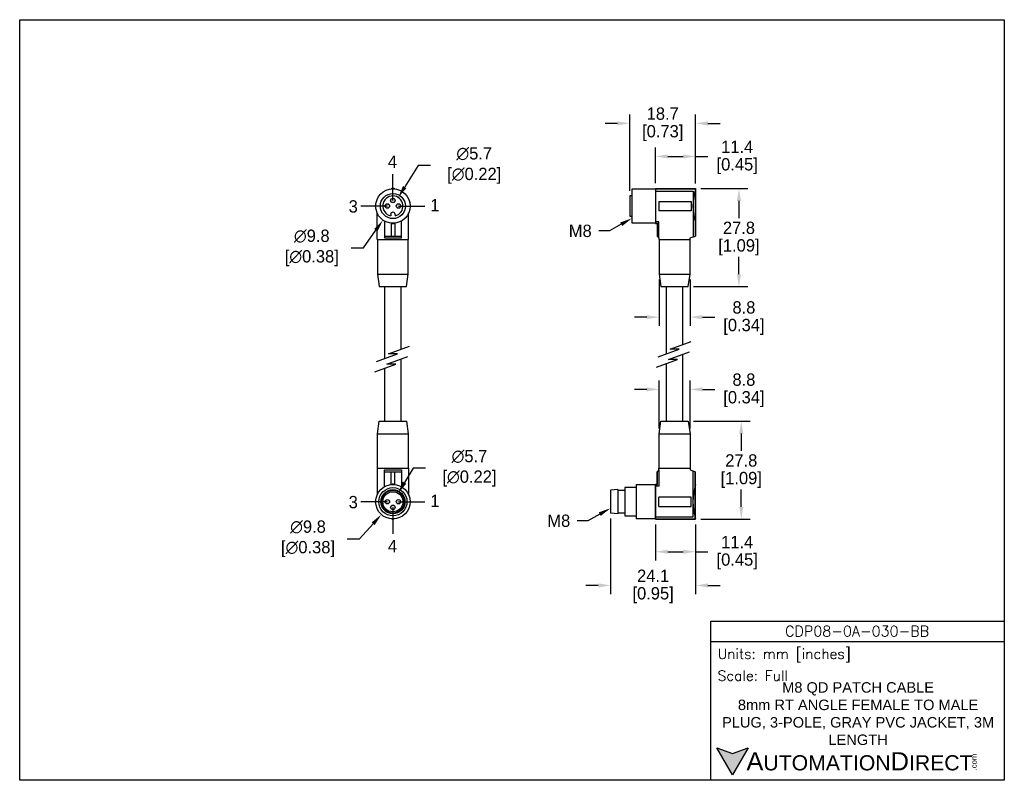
# Model space of a CAD drawing. Header units: inches. Extents: x 0 to 279, y 0 to 216.
import ezdxf
from ezdxf import colors
from ezdxf.entities.mleader import LeaderData, LeaderLine
from ezdxf.math import Vec2, Vec3

# ---------------------------------------------------------------- set-up
doc = ezdxf.new("R2010")
doc.units = ezdxf.units.IN
doc.header["$LTSCALE"] = 10
doc.header["$MEASUREMENT"] = 0
doc.layers.add('DIMENSIONS', color=140, linetype='Continuous')
doc.layers.add('TEXT', color=140, linetype='Continuous')
doc.styles.add('\\M+2ABAC\\M+2A6A11', font='txt')
doc.styles.add('ROMANS', font='romans.shx')
doc.dimstyles.get("Standard").update_dxf_attribs({"dimtxt": 3.5, "dimasz": 3.5, "dimexe": 2.5, "dimexo": 1.5, "dimgap": 1, "dimtad": 0, "dimtih": 1, "dimtoh": 1, "dimdec": 1, "dimzin": 0, "dimdsep": 46, "dimtxsty": 'Standard', "dimcen": 0, "dimadec": 0, "dimazin": 0, "dimtfac": 1, "dimtdec": 1, "dimtofl": 0, "dimtmove": 0, "dimatfit": 3, "dimfxl": 0, "dimtolj": 1, "dimtzin": 0, "dimarcsym": 0})

# ---------------------------------------------------------------- blocks, each defined once
blk = doc.blocks.new('*D13')
at = {"layer": 'DEFPOINTS', "color": 0}
for p in [(108.72, 167), (103.08, 159.01)]:
    blk.add_point(p, dxfattribs=at)
at = {"layer": 'DIMENSIONS', "color": 0, "lineweight": -2}
for p, q in [((97.52, 151.12), (101.07, 156.15)), ((94.02, 151.12), (97.52, 151.12))]:
    blk.add_line(p, q, dxfattribs=at)
at = {"layer": 'DIMENSIONS', "color": 0}
blk.add_solid([(100.59, 156.48), (101.54, 155.81), (103.08, 159.01)], dxfattribs=at)
at = {"layer": 'DIMENSIONS', "color": 0, "insert": (82.23, 151.12), "char_height": 3.5, "attachment_point": 5}
blk.add_mtext('\\A1; ∅9.8\\P [∅0.38]', dxfattribs=at)
blk = doc.blocks.new('*D14')
at = {"layer": 'DEFPOINTS', "color": 0}
for p in [(107.41, 165.43), (104.4, 160.57)]:
    blk.add_point(p, dxfattribs=at)
at = {"layer": 'DIMENSIONS', "color": 0, "lineweight": -2}
for p, q in [((113.04, 174.52), (109.25, 168.41)), ((116.54, 174.52), (113.04, 174.52))]:
    blk.add_line(p, q, dxfattribs=at)
at = {"layer": 'DIMENSIONS', "color": 0}
blk.add_solid([(108.76, 168.71), (109.75, 168.1), (107.41, 165.43)], dxfattribs=at)
at = {"layer": 'DIMENSIONS', "color": 0, "insert": (128.33, 174.52), "char_height": 3.5, "attachment_point": 5}
blk.add_mtext('\\A1; ∅5.7\\P [∅0.22]', dxfattribs=at)
blk = doc.blocks.new('*D15')
at = {"layer": 'DEFPOINTS', "color": 0}
for p in [(109.17, 82.7), (102.63, 75.43)]:
    blk.add_point(p, dxfattribs=at)
at = {"layer": 'DIMENSIONS', "color": 0, "lineweight": -2}
for p, q in [((96.45, 68.57), (100.29, 72.83)), ((92.95, 68.57), (96.45, 68.57))]:
    blk.add_line(p, q, dxfattribs=at)
at = {"layer": 'DIMENSIONS', "color": 0}
blk.add_solid([(99.86, 73.22), (100.73, 72.44), (102.63, 75.43)], dxfattribs=at)
at = {"layer": 'DIMENSIONS', "color": 0, "insert": (81.16, 68.57), "char_height": 3.5, "attachment_point": 5}
blk.add_mtext('\\A1; ∅9.8\\P [∅0.38]', dxfattribs=at)
blk = doc.blocks.new('*D16')
at = {"layer": 'DEFPOINTS', "color": 0}
for p in [(107.39, 81.51), (104.42, 76.63)]:
    blk.add_point(p, dxfattribs=at)
at = {"layer": 'DIMENSIONS', "color": 0, "lineweight": -2}
for p, q in [((111.68, 88.59), (109.2, 84.51)), ((115.18, 88.59), (111.68, 88.59))]:
    blk.add_line(p, q, dxfattribs=at)
at = {"layer": 'DIMENSIONS', "color": 0}
blk.add_solid([(108.7, 84.81), (109.7, 84.2), (107.39, 81.51)], dxfattribs=at)
at = {"layer": 'DIMENSIONS', "color": 0, "insert": (126.97, 88.59), "char_height": 3.5, "attachment_point": 5}
blk.add_mtext('\\A1; ∅5.7\\P [∅0.22]', dxfattribs=at)
blk = doc.blocks.new('*D17')
at = {"layer": 'DEFPOINTS', "color": 0}
for p in [(191.81, 186.47), (191.81, 167.95), (173.14, 165.86)]:
    blk.add_point(p, dxfattribs=at)
at = {"layer": 'DIMENSIONS', "color": 0, "lineweight": -2}
for p, q in [((173.14, 167.36), (173.14, 188.97)), ((191.81, 169.45), (191.81, 188.97)), ((169.64, 186.47), (166.14, 186.47)), ((195.31, 186.47), (198.81, 186.47))]:
    blk.add_line(p, q, dxfattribs=at)
at = {"layer": 'DIMENSIONS', "color": 0}
for points in [[(169.64, 187.05), (169.64, 185.88), (173.14, 186.47)], [(195.31, 187.05), (195.31, 185.88), (191.81, 186.47)]]:
    blk.add_solid(points, dxfattribs=at)
at = {"layer": 'DIMENSIONS', "color": 0, "char_height": 3.5, "attachment_point": 5}
for s, insert in [('\\A1;18.7', (182.47, 189.22)), ('\\A1;[0.73]', (182.47, 183.72))]:
    blk.add_mtext(s, dxfattribs=dict(at, insert=insert))
blk = doc.blocks.new('*D18')
at = {"layer": 'DEFPOINTS', "color": 0}
for p in [(191.81, 177.08), (180.38, 167.95), (191.81, 167.89)]:
    blk.add_point(p, dxfattribs=at)
at = {"layer": 'DIMENSIONS', "color": 0, "lineweight": -2}
for p, q in [((180.38, 169.45), (180.38, 179.58)), ((191.81, 169.39), (191.81, 179.58)), ((183.88, 177.08), (188.31, 177.08)), ((191.81, 177.08), (195.31, 177.08))]:
    blk.add_line(p, q, dxfattribs=at)
at = {"layer": 'DIMENSIONS', "color": 0}
for points in [[(183.88, 177.66), (183.88, 176.49), (180.38, 177.08)], [(188.31, 177.66), (188.31, 176.49), (191.81, 177.08)]]:
    blk.add_solid(points, dxfattribs=at)
at = {"layer": 'DIMENSIONS', "color": 0, "char_height": 3.5, "attachment_point": 5}
for s, insert in [('\\A1;11.4', (203.6, 179.83)), ('\\A1;[0.45]', (203.6, 174.33))]:
    blk.add_mtext(s, dxfattribs=dict(at, insert=insert))
blk = doc.blocks.new('*D19')
at = {"layer": 'DEFPOINTS', "color": 0}
for p in [(191.81, 167.95), (189.71, 140.14), (204.1, 140.14)]:
    blk.add_point(p, dxfattribs=at)
at = {"layer": 'DIMENSIONS', "color": 0, "lineweight": -2}
for p, q in [((193.31, 167.95), (206.6, 167.95)), ((204.1, 164.45), (204.1, 159.55)), ((204.1, 143.64), (204.1, 148.55)), ((191.21, 140.14), (206.6, 140.14))]:
    blk.add_line(p, q, dxfattribs=at)
at = {"layer": 'DIMENSIONS', "color": 0}
for points in [[(203.52, 164.45), (204.69, 164.45), (204.1, 167.95)], [(203.52, 143.64), (204.69, 143.64), (204.1, 140.14)]]:
    blk.add_solid(points, dxfattribs=at)
at = {"layer": 'DIMENSIONS', "color": 0, "char_height": 3.5, "attachment_point": 5}
for s, insert in [('\\A1;27.8', (204.1, 156.8)), ('\\A1;[1.09]', (204.1, 151.3))]:
    blk.add_mtext(s, dxfattribs=dict(at, insert=insert))
blk = doc.blocks.new('*D20')
at = {"layer": 'DEFPOINTS', "color": 0}
for p in [(167.68, 75.83), (191.81, 74.12), (191.81, 55.31)]:
    blk.add_point(p, dxfattribs=at)
at = {"layer": 'DIMENSIONS', "color": 0, "lineweight": -2}
for p, q in [((167.68, 74.33), (167.68, 52.81)), ((191.81, 72.62), (191.81, 52.81)), ((164.18, 55.31), (160.68, 55.31)), ((195.31, 55.31), (198.81, 55.31))]:
    blk.add_line(p, q, dxfattribs=at)
at = {"layer": 'DIMENSIONS', "color": 0}
for points in [[(164.18, 55.9), (164.18, 54.73), (167.68, 55.31)], [(195.31, 55.9), (195.31, 54.73), (191.81, 55.31)]]:
    blk.add_solid(points, dxfattribs=at)
at = {"layer": 'DIMENSIONS', "color": 0, "char_height": 3.5, "attachment_point": 5}
for s, insert in [('\\A1;24.1', (179.74, 58.06)), ('\\A1;[0.95]', (179.74, 52.56))]:
    blk.add_mtext(s, dxfattribs=dict(at, insert=insert))
blk = doc.blocks.new('*D21')
at = {"layer": 'DEFPOINTS', "color": 0}
for p in [(180.38, 74.12), (191.81, 74.12), (191.81, 64.89)]:
    blk.add_point(p, dxfattribs=at)
at = {"layer": 'DIMENSIONS', "color": 0, "lineweight": -2}
for p, q in [((180.38, 72.62), (180.38, 62.39)), ((191.81, 72.62), (191.81, 62.39)), ((183.88, 64.89), (188.31, 64.89)), ((191.81, 64.89), (195.31, 64.89))]:
    blk.add_line(p, q, dxfattribs=at)
at = {"layer": 'DIMENSIONS', "color": 0}
for points in [[(183.88, 65.47), (183.88, 64.31), (180.38, 64.89)], [(188.31, 65.47), (188.31, 64.31), (191.81, 64.89)]]:
    blk.add_solid(points, dxfattribs=at)
at = {"layer": 'DIMENSIONS', "color": 0, "char_height": 3.5, "attachment_point": 5}
for s, insert in [('\\A1;11.4', (203.6, 67.64)), ('\\A1;[0.45]', (203.6, 62.14))]:
    blk.add_mtext(s, dxfattribs=dict(at, insert=insert))
blk = doc.blocks.new('*D22')
at = {"layer": 'DEFPOINTS', "color": 0}
for p in [(189.71, 101.93), (204.76, 101.93), (191.81, 74.12)]:
    blk.add_point(p, dxfattribs=at)
at = {"layer": 'DIMENSIONS', "color": 0, "lineweight": -2}
for p, q in [((191.21, 101.93), (207.26, 101.93)), ((204.76, 98.43), (204.76, 93.52)), ((204.76, 77.62), (204.76, 82.52)), ((193.31, 74.12), (207.26, 74.12))]:
    blk.add_line(p, q, dxfattribs=at)
at = {"layer": 'DIMENSIONS', "color": 0}
for points in [[(204.17, 98.43), (205.34, 98.43), (204.76, 101.93)], [(204.17, 77.62), (205.34, 77.62), (204.76, 74.12)]]:
    blk.add_solid(points, dxfattribs=at)
at = {"layer": 'DIMENSIONS', "color": 0, "char_height": 3.5, "attachment_point": 5}
for s, insert in [('\\A1;27.8', (204.76, 90.77)), ('\\A1;[1.09]', (204.76, 85.27))]:
    blk.add_mtext(s, dxfattribs=dict(at, insert=insert))
blk = doc.blocks.new('*D23')
at = {"layer": 'DEFPOINTS', "color": 0}
for p in [(181.46, 143.7), (190.22, 143.7), (190.22, 131.46)]:
    blk.add_point(p, dxfattribs=at)
at = {"layer": 'DIMENSIONS', "color": 0, "lineweight": -2}
for p, q in [((181.46, 142.2), (181.46, 128.96)), ((190.22, 142.2), (190.22, 128.96)), ((177.96, 131.46), (174.46, 131.46)), ((193.72, 131.46), (197.22, 131.46))]:
    blk.add_line(p, q, dxfattribs=at)
at = {"layer": 'DIMENSIONS', "color": 0}
for points in [[(177.96, 132.04), (177.96, 130.88), (181.46, 131.46)], [(193.72, 132.04), (193.72, 130.88), (190.22, 131.46)]]:
    blk.add_solid(points, dxfattribs=at)
at = {"layer": 'DIMENSIONS', "color": 0, "char_height": 3.5, "attachment_point": 5}
for s, insert in [('\\A1;8.8', (205.51, 134.21)), ('\\A1;[0.34]', (205.51, 128.71))]:
    blk.add_mtext(s, dxfattribs=dict(at, insert=insert))
blk = doc.blocks.new('*D24')
at = {"layer": 'DEFPOINTS', "color": 0}
for p in [(190.22, 110.96), (181.46, 98.37), (190.22, 98.37)]:
    blk.add_point(p, dxfattribs=at)
at = {"layer": 'DIMENSIONS', "color": 0, "lineweight": -2}
for p, q in [((181.46, 99.87), (181.46, 113.46)), ((190.22, 99.87), (190.22, 113.46)), ((177.96, 110.96), (174.46, 110.96)), ((193.72, 110.96), (197.22, 110.96))]:
    blk.add_line(p, q, dxfattribs=at)
at = {"layer": 'DIMENSIONS', "color": 0}
for points in [[(177.96, 111.55), (177.96, 110.38), (181.46, 110.96)], [(193.72, 111.55), (193.72, 110.38), (190.22, 110.96)]]:
    blk.add_solid(points, dxfattribs=at)
at = {"layer": 'DIMENSIONS', "color": 0, "char_height": 3.5, "attachment_point": 5}
for s, insert in [('\\A1;8.8', (205.51, 113.71)), ('\\A1;[0.34]', (205.51, 108.21))]:
    blk.add_mtext(s, dxfattribs=dict(at, insert=insert))

msp = doc.modelspace()

# ---------------------------------------------------------------- hatches: boundary and pattern name
h = msp.add_hatch(color=256)
h.dxf.hatch_style = 1
h.paths.add_polyline_path([(103.68, 163, 1), (104.95, 163, 1)])
h.paths.add_polyline_path([(105.27, 164.59, 1), (106.54, 164.59, 1)])
h.paths.add_polyline_path([(108.13, 163, 1), (106.86, 163, 1)])
h = msp.add_hatch(color=256)
h.dxf.hatch_style = 1
h.paths.add_polyline_path([(103.68, 79.07, 1), (104.95, 79.07, 1)])
h.paths.add_polyline_path([(105.27, 77.48, 1), (106.54, 77.48, 1)])
h.paths.add_polyline_path([(108.13, 79.07, 1), (106.86, 79.07, 1)])
at = {"layer": 'TEXT'}
msp.add_hatch(color=256, dxfattribs=at).paths.add_polyline_path([(206.74, 9.21), (202.31, 7.59), (197.87, 9.21), (202.31, 1.53)])

# ---------------------------------------------------------------- linework, layer by layer
at = {"color": 7}
for p, q in [((173.77, 158.11), (173.77, 167.89)), ((173.77, 167.89), (180.38, 167.89)), ((180.38, 167.95), (180.38, 158.05)), ((180.38, 167.95), (191.81, 167.95)), ((180.38, 167.89), (180.38, 158.11)), ((180.38, 167.86), (191.72, 167.86)), ((191.72, 167.86), (191.72, 154.46)), ((191.81, 167.95), (191.81, 154.49)), ((173.14, 165.86), (173.14, 160.14)), ((173.77, 165.86), (173.14, 165.86)), ((173.77, 160.14), (173.77, 165.86)), ((180.38, 167.25), (191.11, 167.25)), ((191.11, 167.25), (191.11, 154.26)), ((181.39, 164.34), (181.39, 161.67)), ((181.39, 164.34), (190.54, 164.34)), ((190.54, 164.34), (190.54, 161.67)), ((101.46, 153.48), (101.46, 160.96)), ((105.27, 160.6), (105.27, 160.22)), ((106.54, 160.6), (106.54, 160.22)), ((110.35, 153.48), (110.35, 160.96)), ((173.14, 160.14), (173.77, 160.14)), ((190.54, 161.67), (181.39, 161.67)), ((103.49, 158.75), (103.49, 153.98)), ((105.4, 158.14), (105.4, 154.49)), ((106.41, 158.14), (106.41, 154.49)), ((108.32, 153.98), (108.32, 158.75)), ((180.38, 158.11), (173.77, 158.11)), ((181.39, 158.56), (180.38, 158.56)), ((180.38, 158.14), (180.98, 158.14)), ((180.38, 158.05), (180.89, 158.05)), ((180.89, 158.05), (180.89, 154.49)), ((180.98, 158.14), (180.98, 154.4)), ((181.39, 153.98), (181.39, 158.56)), ((103.49, 154.49), (108.32, 154.49)), ((103.49, 153.98), (108.32, 153.98)), ((181.39, 153.98), (180.89, 154.49)), ((181.39, 153.98), (181.39, 153.48)), ((190.28, 153.98), (191.81, 154.49)), ((190.28, 153.48), (190.28, 153.98)), ((101.46, 153.48), (110.35, 153.48)), ((101.52, 153.48), (110.28, 153.48)), ((101.52, 153.48), (101.52, 143.7)), ((110.28, 143.7), (110.28, 153.48)), ((181.39, 153.48), (190.28, 153.48)), ((181.46, 153.48), (190.22, 153.48)), ((181.46, 153.48), (181.46, 143.7)), ((190.22, 143.7), (190.22, 153.48)), ((101.52, 143.7), (110.28, 143.7)), ((101.52, 143.7), (102.03, 140.14)), ((109.78, 140.14), (110.28, 143.7)), ((181.46, 143.7), (190.22, 143.7)), ((181.46, 143.7), (181.97, 140.14)), ((189.71, 140.14), (190.22, 143.7)), ((102.03, 140.14), (109.78, 140.14)), ((103.55, 140.14), (108.25, 140.14)), ((103.55, 140.14), (103.55, 119.74)), ((108.25, 122.37), (108.25, 140.14)), ((181.97, 140.14), (189.71, 140.14)), ((183.49, 140.14), (188.19, 140.14)), ((183.49, 140.14), (183.49, 121.03)), ((188.19, 123.66), (188.19, 140.14)), ((104.66, 121.06), (110.62, 123.23)), ((184.6, 122.36), (190.57, 124.53)), ((101.23, 118.89), (107.2, 121.06)), ((104.19, 118.16), (110.15, 120.33)), ((107.2, 121.06), (104.66, 121.06)), ((181.17, 120.18), (187.14, 122.36)), ((184.13, 119.46), (190.1, 121.63)), ((187.14, 122.36), (184.6, 122.36)), ((188.19, 101.93), (188.19, 120.93)), ((100.76, 115.99), (106.73, 118.16)), ((106.73, 118.16), (104.19, 118.16)), ((108.25, 101.93), (108.25, 119.64)), ((180.71, 117.28), (186.67, 119.46)), ((183.49, 118.3), (183.49, 101.93)), ((186.67, 119.46), (184.13, 119.46)), ((103.55, 117.01), (103.55, 101.93)), ((101.52, 98.37), (102.03, 101.93)), ((102.03, 101.93), (109.78, 101.93)), ((103.55, 101.93), (108.25, 101.93)), ((109.78, 101.93), (110.28, 98.37)), ((181.46, 98.37), (181.97, 101.93)), ((181.97, 101.93), (189.71, 101.93)), ((183.49, 101.93), (188.19, 101.93)), ((189.71, 101.93), (190.22, 98.37)), ((101.52, 88.59), (101.52, 98.37)), ((101.52, 98.37), (110.28, 98.37)), ((110.28, 98.37), (110.28, 88.59)), ((181.46, 88.59), (181.46, 98.37)), ((181.46, 98.37), (190.22, 98.37)), ((190.22, 98.37), (190.22, 88.59)), ((101.46, 88.59), (110.35, 88.59)), ((101.46, 88.59), (101.46, 81.11)), ((101.52, 88.59), (110.28, 88.59)), ((103.49, 83.32), (103.49, 88.09)), ((103.49, 88.09), (108.32, 88.09)), ((103.49, 87.58), (108.32, 87.58)), ((105.4, 83.93), (105.4, 87.58)), ((106.41, 83.93), (106.41, 87.58)), ((108.32, 88.09), (108.32, 83.32)), ((110.35, 88.59), (110.35, 81.11)), ((181.39, 88.09), (180.89, 87.58)), ((180.89, 84.02), (180.89, 87.58)), ((180.98, 83.93), (180.98, 87.67)), ((181.39, 88.09), (181.39, 88.59)), ((181.39, 88.59), (190.28, 88.59)), ((181.39, 88.09), (181.39, 83.51)), ((181.46, 88.59), (190.22, 88.59)), ((190.28, 88.59), (190.28, 88.09)), ((190.28, 88.09), (191.81, 87.58)), ((191.11, 74.82), (191.11, 87.81)), ((191.72, 74.21), (191.72, 87.61)), ((191.81, 74.12), (191.81, 87.58)), ((174.92, 83.96), (180.38, 83.96)), ((174.92, 83.96), (174.92, 74.18)), ((180.38, 74.12), (180.38, 84.02)), ((180.38, 84.02), (180.89, 84.02)), ((180.38, 83.96), (180.38, 74.18)), ((180.38, 74.18), (180.38, 83.96)), ((180.38, 83.93), (180.98, 83.93)), ((169.71, 82.5), (167.68, 82.31)), ((167.68, 82.31), (167.68, 75.83)), ((169.71, 82.5), (169.71, 75.64)), ((171.74, 82.24), (169.71, 82.24)), ((169.71, 82.24), (169.71, 75.89)), ((174.92, 83.07), (171.74, 83.07)), ((171.74, 83.07), (171.74, 75.07)), ((171.74, 82.24), (171.74, 75.89)), ((174.92, 83.07), (174.92, 75.07)), ((181.39, 83.51), (180.38, 83.51)), ((181.39, 77.74), (181.39, 80.4)), ((190.54, 80.4), (181.39, 80.4)), ((190.54, 77.74), (190.54, 80.4)), ((169.71, 75.64), (167.68, 75.83)), ((169.71, 75.89), (171.74, 75.89)), ((181.39, 77.74), (190.54, 77.74)), ((171.74, 75.07), (174.92, 75.07)), ((180.38, 74.18), (174.92, 74.18)), ((180.38, 74.82), (191.11, 74.82)), ((180.38, 74.21), (191.72, 74.21)), ((180.38, 74.12), (191.81, 74.12))]:
    msp.add_line(p, q, dxfattribs=at)
for centre, radius in [((105.9, 163), 4.89), ((105.9, 163), 3.56), ((105.9, 164.59), 0.635), ((104.32, 163), 0.635), ((107.49, 163), 0.635), ((105.9, 79.07), 4.89), ((105.9, 79.07), 4), ((105.9, 79.07), 3.43), ((105.9, 79.07), 3.24), ((105.9, 79.07), 2.86), ((104.32, 79.07), 0.635), ((107.49, 79.07), 0.635), ((105.9, 77.48), 0.635)]:
    msp.add_circle(centre, radius, dxfattribs=at)
for centre, radius, start, end in [((105.9, 166.48), 1.48, 69.9153, 110.0847), ((207.11, 163), 16.07, 162.2841, 197.7159), ((105.9, 163), 2.86, 282.8396, 257.1604), ((105.9, 160.6), 0.635, 0, 180), ((105.9, 159.53), 1.48, 249.9153, 290.0847), ((105.9, 83.65), 0.436, 43.2229, 136.7771), ((207.11, 79.07), 16.07, 162.2841, 197.7159), ((105.9, 74.49), 0.436, 223.2229, 316.7771)]:
    msp.add_arc(centre, radius, start, end, dxfattribs=at)
at = {"layer": 'DEFPOINTS'}
msp.add_lwpolyline([(0, 215.9), (279.4, 215.9), (279.4, 0), (0, 0)], close=True, dxfattribs=at)
at = {"layer": 'DIMENSIONS'}
for p, q in [((105.9, 164.59), (105.9, 172.09)), ((104.32, 163), (96.82, 163)), ((107.49, 163), (114.99, 163)), ((104.32, 79.07), (96.82, 79.07)), ((107.49, 79.07), (114.99, 79.07)), ((105.9, 77.48), (105.9, 69.98))]:
    msp.add_line(p, q, dxfattribs=at)
at = {"layer": 'TEXT'}
msp.add_line((196.09, 39.42), (279.4, 39.42), dxfattribs=at)
for points in [[(196.09, 0), (196.09, 45.17), (279.4, 45.17), (279.4, 0)], [(206.74, 9.21), (202.31, 1.53), (197.87, 9.21), (202.31, 7.59)]]:
    msp.add_lwpolyline(points, close=True, dxfattribs=at)

# ---------------------------------------------------------------- texts
at = {"layer": 'DIMENSIONS'}
for s, p in [('4', (104.46, 173.83)), ('1', (116.53, 161.52)), ('3', (93.35, 161.15)), ('1', (116.53, 77.58)), ('3', (93.35, 77.22)), ('4', (104.46, 64.74))]:
    msp.add_text(s, height=3.5, dxfattribs=at).set_placement(p)
at = {"layer": 'TEXT'}
for s, insert, char_height, width, attachment_point, style in [('CDP08-0A-030-BB', (237.62, 42.33), 2.9698, 55.9017, 5, 'ROMANS'), (' Units: mm [inches]', (196.09, 35.43), 2.8712, 83.3079, 4, 'ROMANS'), (' Scale: Full', (196.09, 29.69), 2.8712, 83.3079, 4, 'ROMANS'), ('{\\fArial|b0|i0|c0|p34;     \\H1.2x;A\\H0.8333x;UTOMATION\\H1.2x;D\\H0.8333x;IRECT}', (197.87, 5.37), 4.3068, 72.9565, 4, '\\M+2ABAC\\M+2A6A11')]:
    msp.add_mtext(s, dxfattribs=dict(at, insert=insert, char_height=char_height, width=width, attachment_point=attachment_point, style=style))
at = {"layer": 'TEXT', "insert": (237.91, 18.92), "char_height": 2.9698, "width": 81.415, "attachment_point": 5}
msp.add_mtext('{\\fArial|b0|i0|c0|p34;M8 QD PATCH CABLE\\P8mm RT ANGLE FEMALE TO MALE PLUG, 3-POLE, GRAY PVC JACKET, 3M LENGTH}', dxfattribs=at)
at = {"layer": 'TEXT', "insert": (270.01, 2.84), "char_height": 1.5505, "width": 4.5946, "attachment_point": 1, "rotation": 90, "style": '\\M+2ABAC\\M+2A6A11'}
msp.add_mtext('{\\fArial|b0|i0|c0|p34;.com}', dxfattribs=at)

# ---------------------------------------------------------------- dimensions: what is measured, and where the dimension line sits
at = {"layer": 'DIMENSIONS'}
for base, p1, p2, picture, middle in [((191.81, 186.47), (173.14, 165.86), (191.81, 167.95), '*D17', (182.47, 186.47)), ((191.81, 177.08), (180.38, 167.95), (191.81, 167.89), '*D18', (203.6, 177.08)), ((190.22, 131.46), (181.46, 143.7), (190.22, 143.7), '*D23', (205.51, 131.46)), ((190.22, 110.96), (181.46, 98.37), (190.22, 98.37), '*D24', (205.51, 110.96)), ((191.81, 55.31), (167.68, 75.83), (191.81, 74.12), '*D20', (179.74, 55.31)), ((191.81, 64.89), (180.38, 74.12), (191.81, 74.12), '*D21', (203.6, 64.89))]:
    dim = msp.add_linear_dim(base=base, p1=p1, p2=p2, dimstyle='Standard', override={"dimpost": '\\X'}, dxfattribs=at)
    dim.commit()
    dim.dimension.update_dxf_attribs({"geometry": picture, "text_midpoint": middle})
for p1, p2, picture, middle in [((104.4, 160.57), (107.41, 165.43), '*D14', (128.33, 174.52)), ((108.72, 167), (103.08, 159.01), '*D13', (82.23, 151.12)), ((104.42, 76.63), (107.39, 81.51), '*D16', (126.97, 88.59)), ((109.17, 82.7), (102.63, 75.43), '*D15', (81.16, 68.57))]:
    dim = msp.add_diameter_dim_2p(p1=p1, p2=p2, text=' <>', dimstyle='Standard', override={"dimpost": '\\X'}, dxfattribs=at)
    dim.commit()
    dim.dimension.update_dxf_attribs({"geometry": picture, "text_midpoint": middle, "dimtype": 163})
for base, p1, p2, picture, middle in [((204.1, 140.14), (191.81, 167.95), (189.71, 140.14), '*D19', (204.1, 154.05)), ((204.76, 101.93), (191.81, 74.12), (189.71, 101.93), '*D22', (204.76, 88.02))]:
    dim = msp.add_linear_dim(base=base, p1=p1, p2=p2, angle=90, dimstyle='Standard', override={"dimpost": '\\X'}, dxfattribs=at)
    dim.commit()
    dim.dimension.update_dxf_attribs({"geometry": picture, "text_midpoint": middle})

# ---------------------------------------------------------------- leaders
ml = msp.add_multileader_mtext('Standard', dxfattribs=at)
ml.set_content('M8', color=256)
ml.set_leader_properties()
ml.build(insert=Vec2(0, 0))
ml.multileader.update_dxf_attribs({"text_left_attachment_type": 2, "text_right_attachment_type": 2, "dogleg_length": 3, "arrow_head_size": 3.5})
ctx = ml.context
ctx.base_point, ctx.char_height, ctx.arrow_head_size, ctx.plane_origin = Vec3(154.49, 155.96), 3.5, 3.5, Vec3(173.76, 159.53)
ctx.left_attachment, ctx.right_attachment, ctx.text_align_type = 2, 2, 2
notes = []
notes.append((ctx, [(0, (1, 1, 0), (167.32, 155.96), (-1, 0), 3, [(0, [(173.76, 159.53)], 0, [])])]))
ctx.mtext.insert, ctx.mtext.alignment, ctx.mtext.flow_direction = Vec3(162.32, 157.71), 3, 5
ml = msp.add_multileader_mtext('Standard', dxfattribs=at)
ml.set_content('M8', color=256)
ml.set_leader_properties()
ml.build(insert=Vec2(0, 0))
ml.multileader.update_dxf_attribs({"text_left_attachment_type": 2, "text_right_attachment_type": 2, "dogleg_length": 3, "arrow_head_size": 3.5})
ctx = ml.context
ctx.base_point, ctx.char_height, ctx.arrow_head_size, ctx.plane_origin = Vec3(148.4, 73.68), 3.5, 3.5, Vec3(167.67, 77.25)
ctx.left_attachment, ctx.right_attachment, ctx.text_align_type = 2, 2, 2
notes.append((ctx, [(0, (1, 1, 0), (161.23, 73.68), (-1, 0), 3, [(0, [(167.67, 77.25)], 0, [])])]))
ctx.mtext.insert, ctx.mtext.alignment, ctx.mtext.flow_direction = Vec3(156.23, 75.43), 3, 5
for ctx, leaders in notes:
    for number, flags, end, landing, length, lines in leaders:
        leader = LeaderData()
        leader.index, (leader.has_last_leader_line, leader.has_dogleg_vector, leader.attachment_direction) = number, flags
        leader.last_leader_point, leader.dogleg_vector, leader.dogleg_length = Vec3(end), Vec3(landing), length
        for number, points, colour, breaks in lines:
            line = LeaderLine()
            line.index, line.vertices, line.color, line.breaks = number, Vec3.list(points), colors.encode_raw_color(colour), breaks
            leader.lines.append(line)
        ctx.leaders.append(leader)

doc.saveas('drawing.dxf')
